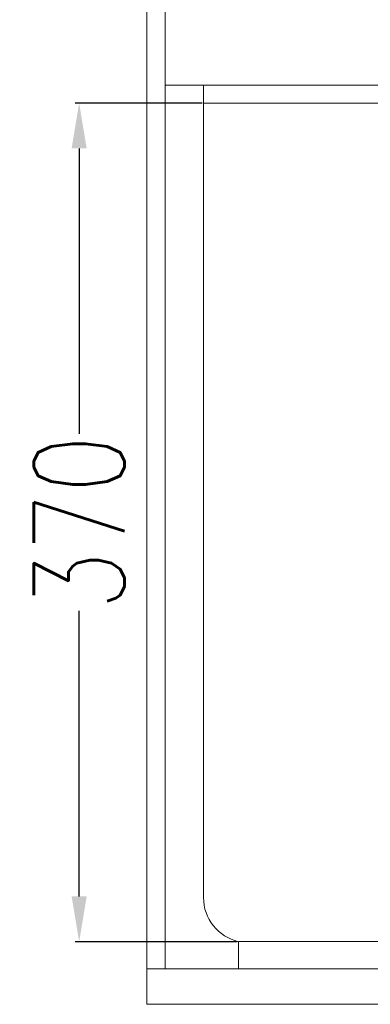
# Model space of a CAD drawing. Extents: x 6530687 to 6531018, y 5912940 to 5913185.
# Tile 3 of 9: x 6530739 to 6530755, y 5913089 to 5913132. Entities that reach past the tile are written whole.
import ezdxf

# ---------------------------------------------------------------- set-up
doc = ezdxf.new("R2010")
doc.units = 0
doc.header["$MEASUREMENT"] = 0
doc.layers.get('Defpoints').update_dxf_attribs({"linetype": 'CONTINUOUS', "lineweight": 9})
doc.layers.add('000 Inne (niezydentyfikowane)', color=7, linetype='CONTINUOUS', lineweight=9)
doc.layers.add('kontur OBUDOWY', color=7, linetype='CONTINUOUS', lineweight=5)
doc.styles.get("Standard").update_dxf_attribs({"font": 'txt.shx', "width": 0.75})
doc.dimstyles.get("Standard").update_dxf_attribs({"dimtxt": 1, "dimasz": 1, "dimexe": 1, "dimexo": 1, "dimgap": 1, "dimtad": 1, "dimtxsty": 'Standard', "dimcen": 2.5, "dimadec": 0, "dimazin": 0, "dimtfac": 1, "dimtmove": 0, "dimatfit": 3, "dimfxl": 1, "dimarcsym": 0})

# ---------------------------------------------------------------- blocks, each defined once
blk = doc.blocks.new('*D98')
at = {"layer": '000 Inne (niezydentyfikowane)', "color": 0, "linetype": 'Continuous', "lineweight": -2}
for p, q in [((6530747.413, 5913128.76), (6530741.806, 5913128.76)), ((6530741.986, 5913126.76), (6530741.986, 5913114.163)), ((6530741.986, 5913093.76), (6530741.986, 5913106.358)), ((6530748.963, 5913091.76), (6530741.806, 5913091.76))]:
    blk.add_line(p, q, dxfattribs=at)
at = {"layer": '000 Inne (niezydentyfikowane)', "color": 0}
for points in [[(6530742.32, 5913126.76), (6530741.653, 5913126.76), (6530741.986, 5913128.76)], [(6530741.653, 5913093.76), (6530742.32, 5913093.76), (6530741.986, 5913091.76)]]:
    blk.add_solid(points, dxfattribs=at)
at = {"layer": 'Defpoints', "color": 0}
for p in [(6530747.476, 5913128.76), (6530741.986, 5913091.76), (6530749.026, 5913091.76)]:
    blk.add_point(p, dxfattribs=at)
at = {"layer": '000 Inne (niezydentyfikowane)', "color": 0, "linetype": 'Continuous', "insert": (6530741.986, 5913110.26), "char_height": 4, "attachment_point": 5, "rotation": 90}
blk.add_mtext('\\A1;370', dxfattribs=at)
blk = doc.blocks.new('STN40X84_2')
at = {"layer": 'kontur OBUDOWY', "color": 0}
for p, q in [((0, 0), (0, 840)), ((400, 0), (0, 0))]:
    blk.add_line(p, q, dxfattribs=at)
at = {"layer": 'kontur OBUDOWY', "color": 7}
for p, q in [((8, 321.07), (8, 825.64)), ((25, 321.07), (25, 405.63)), ((8, 15.64), (8, 321.07)), ((25, 47.12), (25, 321.07)), ((42.05, 27.64), (158.59, 27.64)), ((2, 15.64), (158.59, 15.64))]:
    blk.add_line(p, q, dxfattribs=at)
at = {"layer": 'kontur OBUDOWY'}
for p, q in [((8, 405.63), (392, 405.63)), ((25, 397.63), (375, 397.63))]:
    blk.add_line(p, q, dxfattribs=at)
at = {"layer": 'kontur OBUDOWY', "color": 7, "ltscale": 0.3}
blk.add_line((40.5, 15.64), (40.5, 27.64), dxfattribs=at)
at = {"layer": 'kontur OBUDOWY', "color": 7, "ltscale": 0.03875}
blk.add_line((42.05, 27.64), (40.5, 27.64), dxfattribs=at)
at = {"layer": 'kontur OBUDOWY', "color": 7, "ltscale": 0.05}
blk.add_line((2, 15.64), (0, 15.64), dxfattribs=at)
at = {"layer": 'kontur OBUDOWY', "color": 7}
blk.add_arc((45, 47.12), 20, 180, 256.9971, dxfattribs=at)

msp = doc.modelspace()

# ---------------------------------------------------------------- block references
at = {"layer": 'kontur OBUDOWY', "xscale": 0.1, "yscale": 0.1, "zscale": 0.1}
msp.add_blockref('STN40X84_2', (6530744.976, 5913088.997, 63.635), dxfattribs=at)

# ---------------------------------------------------------------- dimensions: what is measured, and where the dimension line sits
at = {"layer": '000 Inne (niezydentyfikowane)', "linetype": 'Continuous'}
dim = msp.add_linear_dim(base=(6530741.986, 5913091.76, 63.635), p1=(6530747.476, 5913128.76, 63.635), p2=(6530749.026, 5913091.76, 63.635), angle=90, dimstyle='Standard', override={"dimtxt": 4, "dimasz": 2, "dimexe": 0.18, "dimexo": 0.0625, "dimgap": 0.09, "dimtad": 0, "dimtih": 1, "dimtoh": 1, "dimdec": 0, "dimlfac": 10, "dimzin": 0, "dimdsep": 46, "dimcen": 0.09, "dimtdec": 4, "dimtofl": 0, "dimtolj": 1, "dimtzin": 0}, dxfattribs=at)
dim.commit()
dim.dimension.update_dxf_attribs({"geometry": '*D98', "text_midpoint": (6530741.986, 5913110.26, 63.635), "dimtype": 160, "text_rotation": 90})

doc.saveas('drawing.dxf')
